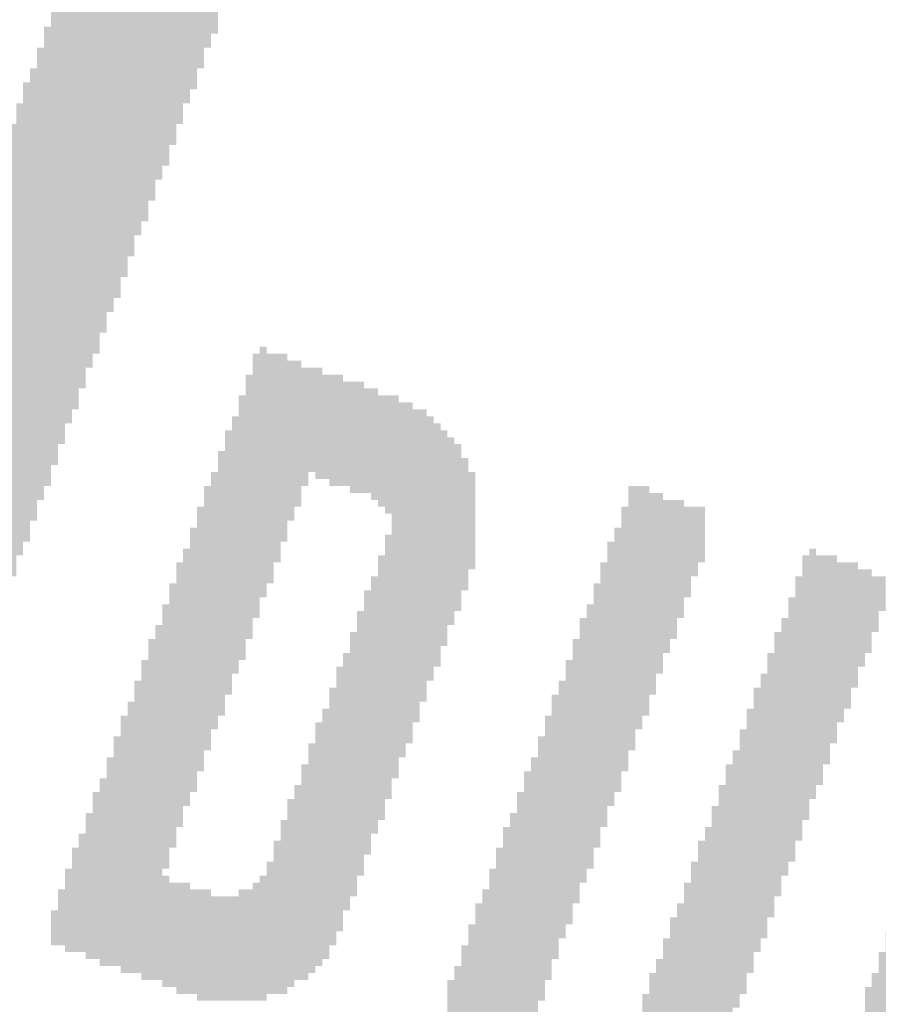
# Model space of a CAD drawing. Header units: millimetres. Extents: x 861 to 1254, y -31 to 249.
# Tile 11 of 49: x 950.28 to 954.05, y 134 to 138.31. Entities that reach past the tile are written whole.
import ezdxf

# ---------------------------------------------------------------- set-up
doc = ezdxf.new("R2010")
doc.units = ezdxf.units.MM
doc.header["$LTSCALE"] = 32.67
doc.header["$PDMODE"] = 3
doc.header["$PDSIZE"] = 0.3125
doc.layers.get('0').update_dxf_attribs({"linetype": 'CONTINUOUS'})
doc.layers.get('Defpoints').update_dxf_attribs({"linetype": 'CONTINUOUS'})
doc.layers.add('尺寸標柱線', color=3, linetype='CONTINUOUS', lineweight=15)
doc.styles.get("Standard").update_dxf_attribs({"font": 'times.ttf', "width": 0.8})
doc.dimstyles.new('ISO-25(2)', dxfattribs={"dimtxt": 3, "dimasz": 2.5, "dimexe": 1, "dimexo": 1, "dimgap": 1, "dimtad": 1, "dimlfac": 0.666667, "dimdsep": 46, "dimtxsty": 'Standard', "dimcen": 2.5, "dimclrd": 3, "dimclre": 3, "dimclrt": 2, "dimadec": 0, "dimazin": 2, "dimtfac": 1, "dimtmove": 0, "dimatfit": 3, "dimfxl": 0, "dimarcsym": 0})

# ---------------------------------------------------------------- blocks, each defined once
blk = doc.blocks.new('*D248')
at = {"layer": 'Defpoints', "color": 0}
for p in [(972.7892, 182.3181), (972.7892, 150.8469), (885.9093, 94.342)]:
    blk.add_point(p, dxfattribs=at)
at = {"layer": '尺寸標柱線', "color": 3, "lineweight": -2}
blk.add_line((972.7892, 151.8469), (972.7892, 190.9749), dxfattribs=at)
at = {"layer": '尺寸標柱線', "color": 2, "insert": (970.2589, 187.1465), "char_height": 3, "attachment_point": 5, "rotation": 90}
blk.add_mtext('57.92', dxfattribs=at)
blk = doc.blocks.new('*D249')
at = {"layer": 'Defpoints', "color": 0}
for p in [(981.1593, 184.1858), (981.1593, 171.5897), (885.9093, 94.342)]:
    blk.add_point(p, dxfattribs=at)
at = {"layer": '尺寸標柱線', "color": 3, "lineweight": -2}
blk.add_line((981.1593, 172.5897), (981.1593, 191.0015), dxfattribs=at)
at = {"layer": '尺寸標柱線', "color": 2, "insert": (978.629, 188.0937), "char_height": 3, "attachment_point": 5, "rotation": 90}
blk.add_mtext('63.5', dxfattribs=at)
blk = doc.blocks.new('*D250')
at = {"layer": 'Defpoints', "color": 0}
for p in [(1015.4493, 182.3887), (1015.4493, 171.5897), (885.9093, 94.342)]:
    blk.add_point(p, dxfattribs=at)
at = {"layer": '尺寸標柱線', "color": 3, "lineweight": -2}
blk.add_line((1015.4493, 172.5897), (1015.4493, 191.0109), dxfattribs=at)
at = {"layer": '尺寸標柱線', "color": 2, "insert": (1012.919, 187.1998), "char_height": 3, "attachment_point": 5, "rotation": 90}
blk.add_mtext('86.36', dxfattribs=at)
blk = doc.blocks.new('*D251')
at = {"layer": 'Defpoints', "color": 0}
for p in [(1026.8793, 182.233), (1026.8793, 169.2187), (885.9093, 94.342)]:
    blk.add_point(p, dxfattribs=at)
at = {"layer": '尺寸標柱線', "color": 3, "lineweight": -2}
blk.add_line((1026.8793, 170.2187), (1026.8793, 190.8622), dxfattribs=at)
at = {"layer": '尺寸標柱線', "color": 2, "insert": (1024.349, 187.0476), "char_height": 3, "attachment_point": 5, "rotation": 90}
blk.add_mtext('93.98', dxfattribs=at)
blk = doc.blocks.new('*D252')
at = {"layer": 'Defpoints', "color": 0}
for p in [(987.5746, 182.2834), (981.3693, 139.5069), (885.9093, 94.342)]:
    blk.add_point(p, dxfattribs=at)
at = {"layer": '尺寸標柱線', "color": 3, "lineweight": -2}
for p, q in [((987.5746, 177.2834), (987.5746, 190.9818)), ((981.3693, 172.2834), (987.5746, 177.2834)), ((981.3693, 140.5069), (981.3693, 172.2834))]:
    blk.add_line(p, q, dxfattribs=at)
at = {"layer": '尺寸標柱線', "color": 2, "insert": (985.0443, 187.1326), "char_height": 3, "attachment_point": 5, "rotation": 90}
blk.add_mtext('63.64', dxfattribs=at)
blk = doc.blocks.new('*D255')
at = {"layer": 'Defpoints', "color": 0}
for p in [(1025.8316, 168.171), (1046.741, 164.5664), (885.9093, 94.342)]:
    blk.add_point(p, dxfattribs=at)
at = {"layer": '尺寸標柱線', "color": 3, "lineweight": -2}
for p, q in [((1026.8316, 168.171), (1036.741, 168.171)), ((1036.741, 168.171), (1041.741, 164.5664)), ((1041.741, 164.5664), (1055.512, 164.5664))]:
    blk.add_line(p, q, dxfattribs=at)
at = {"layer": '尺寸標柱線', "color": 2, "insert": (1051.6265, 167.0966), "char_height": 3, "attachment_point": 5}
blk.add_mtext('49.22', dxfattribs=at)
blk = doc.blocks.new('*D256')
at = {"layer": 'Defpoints', "color": 0}
for p in [(1014.4016, 170.542), (1048.7164, 170.542), (885.9093, 94.342)]:
    blk.add_point(p, dxfattribs=at)
at = {"layer": '尺寸標柱線', "color": 3, "lineweight": -2}
blk.add_line((1015.4016, 170.542), (1055.5442, 170.542), dxfattribs=at)
at = {"layer": '尺寸標柱線', "color": 2, "insert": (1052.6303, 173.0722), "char_height": 3, "attachment_point": 5}
blk.add_mtext('50.8', dxfattribs=at)
blk = doc.blocks.new('*D257')
at = {"layer": 'Defpoints', "color": 0}
for p in [(972.7892, 150.8469), (1046.7238, 150.8469), (885.9093, 94.342)]:
    blk.add_point(p, dxfattribs=at)
at = {"layer": '尺寸標柱線', "color": 3, "lineweight": -2}
blk.add_line((973.7892, 150.8469), (1055.3962, 150.8469), dxfattribs=at)
at = {"layer": '尺寸標柱線', "color": 2, "insert": (1051.56, 153.3772), "char_height": 3, "attachment_point": 5}
blk.add_mtext('37.67', dxfattribs=at)
blk = doc.blocks.new('*D258')
at = {"layer": 'Defpoints', "color": 0}
for p in [(981.8493, 139.9869), (1046.7974, 139.9869), (885.9093, 94.342)]:
    blk.add_point(p, dxfattribs=at)
at = {"layer": '尺寸標柱線', "color": 3, "lineweight": -2}
blk.add_line((982.8493, 139.9869), (1055.3331, 139.9869), dxfattribs=at)
at = {"layer": '尺寸標柱線', "color": 2, "insert": (1051.5652, 142.5172), "char_height": 3, "attachment_point": 5}
blk.add_mtext('30.43', dxfattribs=at)

msp = doc.modelspace()

# ---------------------------------------------------------------- linework, layer by layer
at = {"color": 5}
for points in [[(951.1517, 138.3551, 0.1524, 0.1524, 0), (950.4507, 138.3551, 0.1524, 0.1524, 0)], [(951.1213, 138.2941, 0.1524, 0.1524, 0), (950.4202, 138.2941, 0.1524, 0.1524, 0)], [(950.4507, 138.3246, 0.1524, 0.1524, 0), (951.1517, 138.3246, 0.1524, 0.1524, 0)], [(950.4202, 138.2636, 0.1524, 0.1524, 0), (951.1213, 138.2636, 0.1524, 0.1524, 0)], [(950.3897, 138.2027, 0.1524, 0.1524, 0), (951.0908, 138.2027, 0.1524, 0.1524, 0)], [(951.0908, 138.2332, 0.1524, 0.1524, 0), (950.4202, 138.2332, 0.1524, 0.1524, 0)], [(951.0908, 138.1722, 0.1524, 0.1524, 0), (950.3897, 138.1722, 0.1524, 0.1524, 0)], [(951.0603, 138.1112, 0.1524, 0.1524, 0), (950.3593, 138.1112, 0.1524, 0.1524, 0)], [(950.3897, 138.1417, 0.1524, 0.1524, 0), (951.0603, 138.1417, 0.1524, 0.1524, 0)], [(950.3593, 138.0808, 0.1524, 0.1524, 0), (951.0603, 138.0808, 0.1524, 0.1524, 0)], [(951.0298, 138.0503, 0.1524, 0.1524, 0), (950.3593, 138.0503, 0.1524, 0.1524, 0)], [(950.3288, 138.0198, 0.1524, 0.1524, 0), (951.0298, 138.0198, 0.1524, 0.1524, 0)], [(950.9993, 137.9893, 0.1524, 0.1524, 0), (950.3288, 137.9893, 0.1524, 0.1524, 0)], [(950.2983, 137.9588, 0.1524, 0.1524, 0), (950.9993, 137.9588, 0.1524, 0.1524, 0)], [(950.9993, 137.9284, 0.1524, 0.1524, 0), (950.2983, 137.9284, 0.1524, 0.1524, 0)], [(950.2983, 137.8979, 0.1524, 0.1524, 0), (950.9689, 137.8979, 0.1524, 0.1524, 0)], [(950.9689, 137.8674, 0.1524, 0.1524, 0), (950.2678, 137.8674, 0.1524, 0.1524, 0)], [(950.2678, 137.8369, 0.1524, 0.1524, 0), (950.9689, 137.8369, 0.1524, 0.1524, 0)], [(950.2373, 137.776, 0.1524, 0.1524, 0), (950.9384, 137.776, 0.1524, 0.1524, 0)], [(950.9384, 137.8064, 0.1524, 0.1524, 0), (950.2678, 137.8064, 0.1524, 0.1524, 0)], [(950.9384, 137.7455, 0.1524, 0.1524, 0), (950.2373, 137.7455, 0.1524, 0.1524, 0)], [(950.2069, 137.715, 0.1524, 0.1524, 0), (950.9079, 137.715, 0.1524, 0.1524, 0)], [(950.9079, 137.6845, 0.1524, 0.1524, 0), (950.2069, 137.6845, 0.1524, 0.1524, 0)], [(950.2069, 137.654, 0.1524, 0.1524, 0), (950.8774, 137.654, 0.1524, 0.1524, 0)], [(950.8774, 137.6236, 0.1524, 0.1524, 0), (950.1764, 137.6236, 0.1524, 0.1524, 0)], [(950.1764, 137.5931, 0.1524, 0.1524, 0), (950.8774, 137.5931, 0.1524, 0.1524, 0)], [(950.8469, 137.5626, 0.1524, 0.1524, 0), (950.1764, 137.5626, 0.1524, 0.1524, 0)], [(950.1459, 137.5321, 0.1524, 0.1524, 0), (950.8469, 137.5321, 0.1524, 0.1524, 0)], [(950.8469, 137.5016, 0.1524, 0.1524, 0), (950.1459, 137.5016, 0.1524, 0.1524, 0)], [(950.1459, 137.4712, 0.1524, 0.1524, 0), (950.8165, 137.4712, 0.1524, 0.1524, 0)], [(950.8165, 137.4407, 0.1524, 0.1524, 0), (950.1154, 137.4407, 0.1524, 0.1524, 0)], [(950.786, 137.3797, 0.1524, 0.1524, 0), (950.0849, 137.3797, 0.1524, 0.1524, 0)], [(950.1154, 137.4102, 0.1524, 0.1524, 0), (950.786, 137.4102, 0.1524, 0.1524, 0)], [(950.0849, 137.3492, 0.1524, 0.1524, 0), (950.786, 137.3492, 0.1524, 0.1524, 0)], [(950.7555, 137.3188, 0.1524, 0.1524, 0), (950.0849, 137.3188, 0.1524, 0.1524, 0)], [(950.0545, 137.2883, 0.1524, 0.1524, 0), (950.7555, 137.2883, 0.1524, 0.1524, 0)], [(950.7555, 137.2578, 0.1524, 0.1524, 0), (950.0545, 137.2578, 0.1524, 0.1524, 0)], [(950.0545, 137.2273, 0.1524, 0.1524, 0), (950.725, 137.2273, 0.1524, 0.1524, 0)], [(950.725, 137.1968, 0.1524, 0.1524, 0), (950.024, 137.1968, 0.1524, 0.1524, 0)], [(950.024, 137.1664, 0.1524, 0.1524, 0), (950.725, 137.1664, 0.1524, 0.1524, 0)], [(950.6945, 137.1359, 0.1524, 0.1524, 0), (949.9935, 137.1359, 0.1524, 0.1524, 0)], [(949.9935, 137.1054, 0.1524, 0.1524, 0), (950.6945, 137.1054, 0.1524, 0.1524, 0)], [(950.6641, 137.0749, 0.1524, 0.1524, 0), (949.9935, 137.0749, 0.1524, 0.1524, 0)], [(949.963, 137.0444, 0.1524, 0.1524, 0), (950.6641, 137.0444, 0.1524, 0.1524, 0)], [(950.6641, 137.014, 0.1524, 0.1524, 0), (949.963, 137.014, 0.1524, 0.1524, 0)], [(950.6336, 136.953, 0.1524, 0.1524, 0), (949.9325, 136.953, 0.1524, 0.1524, 0)], [(949.963, 136.9835, 0.1524, 0.1524, 0), (950.6336, 136.9835, 0.1524, 0.1524, 0)], [(949.9325, 136.9225, 0.1524, 0.1524, 0), (950.6336, 136.9225, 0.1524, 0.1524, 0)], [(950.6031, 136.892, 0.1524, 0.1524, 0), (949.9021, 136.892, 0.1524, 0.1524, 0)], [(949.9021, 136.8616, 0.1524, 0.1524, 0), (950.6031, 136.8616, 0.1524, 0.1524, 0)], [(950.5726, 136.8311, 0.1524, 0.1524, 0), (949.9021, 136.8311, 0.1524, 0.1524, 0)], [(949.8716, 136.8006, 0.1524, 0.1524, 0), (950.5726, 136.8006, 0.1524, 0.1524, 0)], [(951.3651, 136.8006, 0.1524, 0.1524, 0), (951.3346, 136.8006, 0.1524, 0.1524, 0)], [(950.5726, 136.7701, 0.1524, 0.1524, 0), (949.8716, 136.7701, 0.1524, 0.1524, 0)], [(949.8716, 136.7396, 0.1524, 0.1524, 0), (950.5421, 136.7396, 0.1524, 0.1524, 0)], [(951.3041, 136.7701, 0.1524, 0.1524, 0), (951.4565, 136.7701, 0.1524, 0.1524, 0)], [(951.5175, 136.7396, 0.1524, 0.1524, 0), (951.3041, 136.7396, 0.1524, 0.1524, 0)], [(950.5421, 136.7092, 0.1524, 0.1524, 0), (949.8411, 136.7092, 0.1524, 0.1524, 0)], [(951.3041, 136.7092, 0.1524, 0.1524, 0), (951.6089, 136.7092, 0.1524, 0.1524, 0)], [(949.8411, 136.6787, 0.1524, 0.1524, 0), (950.5421, 136.6787, 0.1524, 0.1524, 0)], [(950.5117, 136.6482, 0.1524, 0.1524, 0), (949.8411, 136.6482, 0.1524, 0.1524, 0)], [(951.7004, 136.6787, 0.1524, 0.1524, 0), (951.2737, 136.6787, 0.1524, 0.1524, 0)], [(951.2737, 136.6482, 0.1524, 0.1524, 0), (951.7918, 136.6482, 0.1524, 0.1524, 0)], [(949.8106, 136.6177, 0.1524, 0.1524, 0), (950.5117, 136.6177, 0.1524, 0.1524, 0)], [(951.8528, 136.6177, 0.1524, 0.1524, 0), (951.2737, 136.6177, 0.1524, 0.1524, 0)], [(950.4812, 136.5872, 0.1524, 0.1524, 0), (949.8106, 136.5872, 0.1524, 0.1524, 0)], [(951.2432, 136.5872, 0.1524, 0.1524, 0), (951.9442, 136.5872, 0.1524, 0.1524, 0)], [(949.7801, 136.5568, 0.1524, 0.1524, 0), (950.4812, 136.5568, 0.1524, 0.1524, 0)], [(950.4812, 136.5263, 0.1524, 0.1524, 0), (949.7801, 136.5263, 0.1524, 0.1524, 0)], [(952.0052, 136.5568, 0.1524, 0.1524, 0), (951.2432, 136.5568, 0.1524, 0.1524, 0)], [(951.2432, 136.5263, 0.1524, 0.1524, 0), (952.0661, 136.5263, 0.1524, 0.1524, 0)], [(949.7801, 136.4958, 0.1524, 0.1524, 0), (950.4507, 136.4958, 0.1524, 0.1524, 0)], [(952.0966, 136.4958, 0.1524, 0.1524, 0), (951.2127, 136.4958, 0.1524, 0.1524, 0)], [(950.4507, 136.4653, 0.1524, 0.1524, 0), (949.7497, 136.4653, 0.1524, 0.1524, 0)], [(949.7497, 136.4348, 0.1524, 0.1524, 0), (950.4507, 136.4348, 0.1524, 0.1524, 0)], [(952.1576, 136.4348, 0.1524, 0.1524, 0), (951.1822, 136.4348, 0.1524, 0.1524, 0)], [(951.2127, 136.4653, 0.1524, 0.1524, 0), (952.1271, 136.4653, 0.1524, 0.1524, 0)], [(950.4202, 136.4044, 0.1524, 0.1524, 0), (949.7497, 136.4044, 0.1524, 0.1524, 0)], [(951.1822, 136.4044, 0.1524, 0.1524, 0), (952.1881, 136.4044, 0.1524, 0.1524, 0)], [(949.7192, 136.3739, 0.1524, 0.1524, 0), (950.4202, 136.3739, 0.1524, 0.1524, 0)], [(950.4202, 136.3434, 0.1524, 0.1524, 0), (949.7192, 136.3434, 0.1524, 0.1524, 0)], [(951.1517, 136.3434, 0.1524, 0.1524, 0), (951.548, 136.3434, 0.1524, 0.1524, 0)], [(951.548, 136.3739, 0.1524, 0.1524, 0), (951.1822, 136.3739, 0.1524, 0.1524, 0)], [(952.2185, 136.3739, 0.1524, 0.1524, 0), (951.5785, 136.3739, 0.1524, 0.1524, 0)], [(952.2185, 136.3434, 0.1524, 0.1524, 0), (951.6394, 136.3434, 0.1524, 0.1524, 0)], [(949.6887, 136.3129, 0.1524, 0.1524, 0), (950.3897, 136.3129, 0.1524, 0.1524, 0)], [(951.5175, 136.3129, 0.1524, 0.1524, 0), (951.1517, 136.3129, 0.1524, 0.1524, 0)], [(951.7309, 136.3129, 0.1524, 0.1524, 0), (952.249, 136.3129, 0.1524, 0.1524, 0)], [(950.3897, 136.2824, 0.1524, 0.1524, 0), (949.6887, 136.2824, 0.1524, 0.1524, 0)], [(951.1517, 136.2824, 0.1524, 0.1524, 0), (951.5175, 136.2824, 0.1524, 0.1524, 0)], [(952.249, 136.2824, 0.1524, 0.1524, 0), (951.8223, 136.2824, 0.1524, 0.1524, 0)], [(950.3593, 136.2215, 0.1524, 0.1524, 0), (949.6582, 136.2215, 0.1524, 0.1524, 0)], [(949.6887, 136.252, 0.1524, 0.1524, 0), (950.3593, 136.252, 0.1524, 0.1524, 0)], [(951.5175, 136.252, 0.1524, 0.1524, 0), (951.1213, 136.252, 0.1524, 0.1524, 0)], [(951.1213, 136.2215, 0.1524, 0.1524, 0), (951.487, 136.2215, 0.1524, 0.1524, 0)], [(951.8528, 136.252, 0.1524, 0.1524, 0), (952.2795, 136.252, 0.1524, 0.1524, 0)], [(952.2795, 136.2215, 0.1524, 0.1524, 0), (951.8833, 136.2215, 0.1524, 0.1524, 0)], [(949.6582, 136.191, 0.1524, 0.1524, 0), (950.3593, 136.191, 0.1524, 0.1524, 0)], [(951.487, 136.191, 0.1524, 0.1524, 0), (951.0908, 136.191, 0.1524, 0.1524, 0)], [(951.9137, 136.191, 0.1524, 0.1524, 0), (952.2795, 136.191, 0.1524, 0.1524, 0)], [(953.0415, 136.191, 0.1524, 0.1524, 0), (952.9501, 136.191, 0.1524, 0.1524, 0)], [(949.6277, 136.13, 0.1524, 0.1524, 0), (950.3288, 136.13, 0.1524, 0.1524, 0)], [(950.3288, 136.1605, 0.1524, 0.1524, 0), (949.6582, 136.1605, 0.1524, 0.1524, 0)], [(951.0908, 136.1605, 0.1524, 0.1524, 0), (951.4565, 136.1605, 0.1524, 0.1524, 0)], [(951.4565, 136.13, 0.1524, 0.1524, 0), (951.0908, 136.13, 0.1524, 0.1524, 0)], [(952.2795, 136.1605, 0.1524, 0.1524, 0), (951.9137, 136.1605, 0.1524, 0.1524, 0)], [(951.9137, 136.13, 0.1524, 0.1524, 0), (952.2795, 136.13, 0.1524, 0.1524, 0)], [(952.9501, 136.1605, 0.1524, 0.1524, 0), (953.1025, 136.1605, 0.1524, 0.1524, 0)], [(953.1939, 136.13, 0.1524, 0.1524, 0), (952.9501, 136.13, 0.1524, 0.1524, 0)], [(950.3288, 136.0996, 0.1524, 0.1524, 0), (949.6277, 136.0996, 0.1524, 0.1524, 0)], [(951.0603, 136.0996, 0.1524, 0.1524, 0), (951.4565, 136.0996, 0.1524, 0.1524, 0)], [(952.2795, 136.0996, 0.1524, 0.1524, 0), (951.9442, 136.0996, 0.1524, 0.1524, 0)], [(952.9196, 136.0996, 0.1524, 0.1524, 0), (953.2853, 136.0996, 0.1524, 0.1524, 0)], [(949.6277, 136.0691, 0.1524, 0.1524, 0), (950.2983, 136.0691, 0.1524, 0.1524, 0)], [(951.4261, 136.0691, 0.1524, 0.1524, 0), (951.0603, 136.0691, 0.1524, 0.1524, 0)], [(951.9137, 136.0691, 0.1524, 0.1524, 0), (952.2795, 136.0691, 0.1524, 0.1524, 0)], [(953.2853, 136.0691, 0.1524, 0.1524, 0), (952.9196, 136.0691, 0.1524, 0.1524, 0)], [(950.2983, 136.0386, 0.1524, 0.1524, 0), (949.5973, 136.0386, 0.1524, 0.1524, 0)], [(949.5973, 136.0081, 0.1524, 0.1524, 0), (950.2678, 136.0081, 0.1524, 0.1524, 0)], [(951.4261, 136.0081, 0.1524, 0.1524, 0), (951.0298, 136.0081, 0.1524, 0.1524, 0)], [(951.0603, 136.0386, 0.1524, 0.1524, 0), (951.4261, 136.0386, 0.1524, 0.1524, 0)], [(952.2795, 136.0386, 0.1524, 0.1524, 0), (951.9137, 136.0386, 0.1524, 0.1524, 0)], [(951.9137, 136.0081, 0.1524, 0.1524, 0), (952.2795, 136.0081, 0.1524, 0.1524, 0)], [(953.2853, 136.0081, 0.1524, 0.1524, 0), (952.8891, 136.0081, 0.1524, 0.1524, 0)], [(952.9196, 136.0386, 0.1524, 0.1524, 0), (953.2853, 136.0386, 0.1524, 0.1524, 0)], [(950.2678, 135.9776, 0.1524, 0.1524, 0), (949.5668, 135.9776, 0.1524, 0.1524, 0)], [(951.0298, 135.9776, 0.1524, 0.1524, 0), (951.3956, 135.9776, 0.1524, 0.1524, 0)], [(952.2795, 135.9776, 0.1524, 0.1524, 0), (951.8833, 135.9776, 0.1524, 0.1524, 0)], [(952.8891, 135.9776, 0.1524, 0.1524, 0), (953.2549, 135.9776, 0.1524, 0.1524, 0)], [(949.5668, 135.9472, 0.1524, 0.1524, 0), (950.2678, 135.9472, 0.1524, 0.1524, 0)], [(950.2373, 135.9167, 0.1524, 0.1524, 0), (949.5668, 135.9167, 0.1524, 0.1524, 0)], [(950.9993, 135.9167, 0.1524, 0.1524, 0), (951.3956, 135.9167, 0.1524, 0.1524, 0)], [(951.3956, 135.9472, 0.1524, 0.1524, 0), (951.0298, 135.9472, 0.1524, 0.1524, 0)], [(951.8833, 135.9472, 0.1524, 0.1524, 0), (952.249, 135.9472, 0.1524, 0.1524, 0)], [(952.249, 135.9167, 0.1524, 0.1524, 0), (951.8833, 135.9167, 0.1524, 0.1524, 0)], [(953.2549, 135.9472, 0.1524, 0.1524, 0), (952.8586, 135.9472, 0.1524, 0.1524, 0)], [(952.8586, 135.9167, 0.1524, 0.1524, 0), (953.2244, 135.9167, 0.1524, 0.1524, 0)], [(953.7425, 135.9167, 0.1524, 0.1524, 0), (953.773, 135.9167, 0.1524, 0.1524, 0)], [(949.5363, 135.8862, 0.1524, 0.1524, 0), (950.2373, 135.8862, 0.1524, 0.1524, 0)], [(951.3651, 135.8862, 0.1524, 0.1524, 0), (950.9993, 135.8862, 0.1524, 0.1524, 0)], [(951.8528, 135.8862, 0.1524, 0.1524, 0), (952.249, 135.8862, 0.1524, 0.1524, 0)], [(953.2244, 135.8862, 0.1524, 0.1524, 0), (952.8586, 135.8862, 0.1524, 0.1524, 0)], [(953.8645, 135.8862, 0.1524, 0.1524, 0), (953.7121, 135.8862, 0.1524, 0.1524, 0)], [(950.2373, 135.8557, 0.1524, 0.1524, 0), (949.5363, 135.8557, 0.1524, 0.1524, 0)], [(950.9689, 135.8557, 0.1524, 0.1524, 0), (951.3651, 135.8557, 0.1524, 0.1524, 0)], [(951.3346, 135.8252, 0.1524, 0.1524, 0), (950.9689, 135.8252, 0.1524, 0.1524, 0)], [(952.2185, 135.8557, 0.1524, 0.1524, 0), (951.8528, 135.8557, 0.1524, 0.1524, 0)], [(951.8528, 135.8252, 0.1524, 0.1524, 0), (952.2185, 135.8252, 0.1524, 0.1524, 0)], [(952.8281, 135.8557, 0.1524, 0.1524, 0), (953.2244, 135.8557, 0.1524, 0.1524, 0)], [(953.1939, 135.8252, 0.1524, 0.1524, 0), (952.8281, 135.8252, 0.1524, 0.1524, 0)], [(953.7121, 135.8557, 0.1524, 0.1524, 0), (953.9559, 135.8557, 0.1524, 0.1524, 0)], [(954.0169, 135.8252, 0.1524, 0.1524, 0), (953.7121, 135.8252, 0.1524, 0.1524, 0)], [(950.9689, 135.7948, 0.1524, 0.1524, 0), (951.3346, 135.7948, 0.1524, 0.1524, 0)], [(952.2185, 135.7948, 0.1524, 0.1524, 0), (951.8223, 135.7948, 0.1524, 0.1524, 0)], [(952.8281, 135.7948, 0.1524, 0.1524, 0), (953.1939, 135.7948, 0.1524, 0.1524, 0)], [(953.6816, 135.7948, 0.1524, 0.1524, 0), (954.0778, 135.7948, 0.1524, 0.1524, 0)], [(951.3346, 135.7643, 0.1524, 0.1524, 0), (950.9384, 135.7643, 0.1524, 0.1524, 0)], [(951.8223, 135.7643, 0.1524, 0.1524, 0), (952.1881, 135.7643, 0.1524, 0.1524, 0)], [(953.1939, 135.7643, 0.1524, 0.1524, 0), (952.7977, 135.7643, 0.1524, 0.1524, 0)], [(954.0473, 135.7643, 0.1524, 0.1524, 0), (953.6816, 135.7643, 0.1524, 0.1524, 0)], [(950.9384, 135.7338, 0.1524, 0.1524, 0), (951.3041, 135.7338, 0.1524, 0.1524, 0)], [(950.9384, 135.7033, 0.1524, 0.1524, 0), (951.3041, 135.7033, 0.1524, 0.1524, 0)], [(952.1881, 135.7338, 0.1524, 0.1524, 0), (951.7918, 135.7338, 0.1524, 0.1524, 0)], [(951.7918, 135.7033, 0.1524, 0.1524, 0), (952.1576, 135.7033, 0.1524, 0.1524, 0)], [(952.7977, 135.7338, 0.1524, 0.1524, 0), (953.1634, 135.7338, 0.1524, 0.1524, 0)], [(953.1634, 135.7033, 0.1524, 0.1524, 0), (952.7977, 135.7033, 0.1524, 0.1524, 0)], [(954.0473, 135.7033, 0.1524, 0.1524, 0), (953.6511, 135.7033, 0.1524, 0.1524, 0)], [(953.6816, 135.7338, 0.1524, 0.1524, 0), (954.0473, 135.7338, 0.1524, 0.1524, 0)], [(951.3041, 135.6728, 0.1524, 0.1524, 0), (950.9079, 135.6728, 0.1524, 0.1524, 0)], [(952.1576, 135.6728, 0.1524, 0.1524, 0), (951.7918, 135.6728, 0.1524, 0.1524, 0)], [(952.7672, 135.6728, 0.1524, 0.1524, 0), (953.1634, 135.6728, 0.1524, 0.1524, 0)], [(953.6511, 135.6728, 0.1524, 0.1524, 0), (954.0169, 135.6728, 0.1524, 0.1524, 0)], [(950.9079, 135.6424, 0.1524, 0.1524, 0), (951.2737, 135.6424, 0.1524, 0.1524, 0)], [(951.2737, 135.6119, 0.1524, 0.1524, 0), (950.9079, 135.6119, 0.1524, 0.1524, 0)], [(951.7613, 135.6424, 0.1524, 0.1524, 0), (952.1576, 135.6424, 0.1524, 0.1524, 0)], [(952.1271, 135.6119, 0.1524, 0.1524, 0), (951.7613, 135.6119, 0.1524, 0.1524, 0)], [(952.7367, 135.6119, 0.1524, 0.1524, 0), (953.1329, 135.6119, 0.1524, 0.1524, 0)], [(953.1329, 135.6424, 0.1524, 0.1524, 0), (952.7672, 135.6424, 0.1524, 0.1524, 0)], [(953.6206, 135.6119, 0.1524, 0.1524, 0), (954.0169, 135.6119, 0.1524, 0.1524, 0)], [(954.0169, 135.6424, 0.1524, 0.1524, 0), (953.6511, 135.6424, 0.1524, 0.1524, 0)], [(950.8774, 135.5814, 0.1524, 0.1524, 0), (951.2737, 135.5814, 0.1524, 0.1524, 0)], [(951.7613, 135.5814, 0.1524, 0.1524, 0), (952.1271, 135.5814, 0.1524, 0.1524, 0)], [(953.1025, 135.5814, 0.1524, 0.1524, 0), (952.7367, 135.5814, 0.1524, 0.1524, 0)], [(953.9864, 135.5814, 0.1524, 0.1524, 0), (953.6206, 135.5814, 0.1524, 0.1524, 0)], [(951.2432, 135.5509, 0.1524, 0.1524, 0), (950.8774, 135.5509, 0.1524, 0.1524, 0)], [(952.1271, 135.5509, 0.1524, 0.1524, 0), (951.7309, 135.5509, 0.1524, 0.1524, 0)], [(952.7367, 135.5509, 0.1524, 0.1524, 0), (953.1025, 135.5509, 0.1524, 0.1524, 0)], [(953.5901, 135.5509, 0.1524, 0.1524, 0), (953.9864, 135.5509, 0.1524, 0.1524, 0)], [(950.8469, 135.5204, 0.1524, 0.1524, 0), (951.2432, 135.5204, 0.1524, 0.1524, 0)], [(951.2127, 135.49, 0.1524, 0.1524, 0), (950.8469, 135.49, 0.1524, 0.1524, 0)], [(951.7309, 135.5204, 0.1524, 0.1524, 0), (952.0966, 135.5204, 0.1524, 0.1524, 0)], [(951.7309, 135.49, 0.1524, 0.1524, 0), (952.0966, 135.49, 0.1524, 0.1524, 0)], [(953.1025, 135.5204, 0.1524, 0.1524, 0), (952.7062, 135.5204, 0.1524, 0.1524, 0)], [(952.7062, 135.49, 0.1524, 0.1524, 0), (953.072, 135.49, 0.1524, 0.1524, 0)], [(953.9559, 135.5204, 0.1524, 0.1524, 0), (953.5901, 135.5204, 0.1524, 0.1524, 0)], [(953.5901, 135.49, 0.1524, 0.1524, 0), (953.9559, 135.49, 0.1524, 0.1524, 0)], [(950.8469, 135.4595, 0.1524, 0.1524, 0), (951.2127, 135.4595, 0.1524, 0.1524, 0)], [(951.7004, 135.4595, 0.1524, 0.1524, 0), (952.0661, 135.4595, 0.1524, 0.1524, 0)], [(953.072, 135.4595, 0.1524, 0.1524, 0), (952.7062, 135.4595, 0.1524, 0.1524, 0)], [(953.9559, 135.4595, 0.1524, 0.1524, 0), (953.5597, 135.4595, 0.1524, 0.1524, 0)], [(951.2127, 135.429, 0.1524, 0.1524, 0), (950.8165, 135.429, 0.1524, 0.1524, 0)], [(950.8165, 135.3985, 0.1524, 0.1524, 0), (951.1822, 135.3985, 0.1524, 0.1524, 0)], [(951.6699, 135.3985, 0.1524, 0.1524, 0), (952.0661, 135.3985, 0.1524, 0.1524, 0)], [(952.0661, 135.429, 0.1524, 0.1524, 0), (951.7004, 135.429, 0.1524, 0.1524, 0)], [(952.6757, 135.429, 0.1524, 0.1524, 0), (953.072, 135.429, 0.1524, 0.1524, 0)], [(953.0415, 135.3985, 0.1524, 0.1524, 0), (952.6757, 135.3985, 0.1524, 0.1524, 0)], [(953.5597, 135.429, 0.1524, 0.1524, 0), (953.9254, 135.429, 0.1524, 0.1524, 0)], [(953.9254, 135.3985, 0.1524, 0.1524, 0), (953.5597, 135.3985, 0.1524, 0.1524, 0)], [(951.1822, 135.368, 0.1524, 0.1524, 0), (950.8165, 135.368, 0.1524, 0.1524, 0)], [(952.0357, 135.368, 0.1524, 0.1524, 0), (951.6699, 135.368, 0.1524, 0.1524, 0)], [(952.6757, 135.368, 0.1524, 0.1524, 0), (953.0415, 135.368, 0.1524, 0.1524, 0)], [(953.5292, 135.368, 0.1524, 0.1524, 0), (953.9254, 135.368, 0.1524, 0.1524, 0)], [(950.786, 135.3376, 0.1524, 0.1524, 0), (951.1822, 135.3376, 0.1524, 0.1524, 0)], [(951.1517, 135.3071, 0.1524, 0.1524, 0), (950.786, 135.3071, 0.1524, 0.1524, 0)], [(952.0357, 135.3071, 0.1524, 0.1524, 0), (951.6394, 135.3071, 0.1524, 0.1524, 0)], [(951.6699, 135.3376, 0.1524, 0.1524, 0), (952.0357, 135.3376, 0.1524, 0.1524, 0)], [(953.0415, 135.3376, 0.1524, 0.1524, 0), (952.6453, 135.3376, 0.1524, 0.1524, 0)], [(952.6453, 135.3071, 0.1524, 0.1524, 0), (953.011, 135.3071, 0.1524, 0.1524, 0)], [(953.4987, 135.3071, 0.1524, 0.1524, 0), (953.8949, 135.3071, 0.1524, 0.1524, 0)], [(953.8949, 135.3376, 0.1524, 0.1524, 0), (953.5292, 135.3376, 0.1524, 0.1524, 0)], [(950.786, 135.2766, 0.1524, 0.1524, 0), (951.1517, 135.2766, 0.1524, 0.1524, 0)], [(951.6394, 135.2766, 0.1524, 0.1524, 0), (952.0052, 135.2766, 0.1524, 0.1524, 0)], [(952.6148, 135.2766, 0.1524, 0.1524, 0), (953.011, 135.2766, 0.1524, 0.1524, 0)], [(953.8645, 135.2766, 0.1524, 0.1524, 0), (953.4987, 135.2766, 0.1524, 0.1524, 0)], [(951.1213, 135.2461, 0.1524, 0.1524, 0), (950.7555, 135.2461, 0.1524, 0.1524, 0)], [(952.0052, 135.2461, 0.1524, 0.1524, 0), (951.6394, 135.2461, 0.1524, 0.1524, 0)], [(952.9805, 135.2461, 0.1524, 0.1524, 0), (952.6148, 135.2461, 0.1524, 0.1524, 0)], [(953.4987, 135.2461, 0.1524, 0.1524, 0), (953.8645, 135.2461, 0.1524, 0.1524, 0)], [(951.1213, 135.1852, 0.1524, 0.1524, 0), (950.725, 135.1852, 0.1524, 0.1524, 0)], [(950.7555, 135.2156, 0.1524, 0.1524, 0), (951.1213, 135.2156, 0.1524, 0.1524, 0)], [(951.6089, 135.2156, 0.1524, 0.1524, 0), (952.0052, 135.2156, 0.1524, 0.1524, 0)], [(951.9747, 135.1852, 0.1524, 0.1524, 0), (951.6089, 135.1852, 0.1524, 0.1524, 0)], [(952.9805, 135.1852, 0.1524, 0.1524, 0), (952.5843, 135.1852, 0.1524, 0.1524, 0)], [(952.6148, 135.2156, 0.1524, 0.1524, 0), (952.9805, 135.2156, 0.1524, 0.1524, 0)], [(953.8645, 135.2156, 0.1524, 0.1524, 0), (953.4682, 135.2156, 0.1524, 0.1524, 0)], [(953.4682, 135.1852, 0.1524, 0.1524, 0), (953.834, 135.1852, 0.1524, 0.1524, 0)], [(950.725, 135.1547, 0.1524, 0.1524, 0), (951.0908, 135.1547, 0.1524, 0.1524, 0)], [(951.5785, 135.1547, 0.1524, 0.1524, 0), (951.9747, 135.1547, 0.1524, 0.1524, 0)], [(952.5843, 135.1547, 0.1524, 0.1524, 0), (952.9501, 135.1547, 0.1524, 0.1524, 0)], [(953.834, 135.1547, 0.1524, 0.1524, 0), (953.4682, 135.1547, 0.1524, 0.1524, 0)], [(950.6945, 135.0937, 0.1524, 0.1524, 0), (951.0908, 135.0937, 0.1524, 0.1524, 0)], [(951.0908, 135.1242, 0.1524, 0.1524, 0), (950.725, 135.1242, 0.1524, 0.1524, 0)], [(951.9442, 135.1242, 0.1524, 0.1524, 0), (951.5785, 135.1242, 0.1524, 0.1524, 0)], [(951.5785, 135.0937, 0.1524, 0.1524, 0), (951.9442, 135.0937, 0.1524, 0.1524, 0)], [(952.5538, 135.0937, 0.1524, 0.1524, 0), (952.9501, 135.0937, 0.1524, 0.1524, 0)], [(952.9501, 135.1242, 0.1524, 0.1524, 0), (952.5843, 135.1242, 0.1524, 0.1524, 0)], [(953.4377, 135.1242, 0.1524, 0.1524, 0), (953.834, 135.1242, 0.1524, 0.1524, 0)], [(953.8035, 135.0937, 0.1524, 0.1524, 0), (953.4377, 135.0937, 0.1524, 0.1524, 0)], [(951.0603, 135.0632, 0.1524, 0.1524, 0), (950.6945, 135.0632, 0.1524, 0.1524, 0)], [(951.9442, 135.0632, 0.1524, 0.1524, 0), (951.548, 135.0632, 0.1524, 0.1524, 0)], [(952.9196, 135.0632, 0.1524, 0.1524, 0), (952.5538, 135.0632, 0.1524, 0.1524, 0)], [(953.4377, 135.0632, 0.1524, 0.1524, 0), (953.8035, 135.0632, 0.1524, 0.1524, 0)], [(950.6945, 135.0328, 0.1524, 0.1524, 0), (951.0603, 135.0328, 0.1524, 0.1524, 0)], [(951.548, 135.0328, 0.1524, 0.1524, 0), (951.9137, 135.0328, 0.1524, 0.1524, 0)], [(952.5538, 135.0328, 0.1524, 0.1524, 0), (952.9196, 135.0328, 0.1524, 0.1524, 0)], [(953.8035, 135.0328, 0.1524, 0.1524, 0), (953.4073, 135.0328, 0.1524, 0.1524, 0)], [(950.6641, 135.0023, 0.1524, 0.1524, 0), (951.0603, 135.0023, 0.1524, 0.1524, 0)], [(951.0298, 134.9718, 0.1524, 0.1524, 0), (950.6641, 134.9718, 0.1524, 0.1524, 0)], [(951.5175, 134.9718, 0.1524, 0.1524, 0), (951.9137, 134.9718, 0.1524, 0.1524, 0)], [(951.9137, 135.0023, 0.1524, 0.1524, 0), (951.548, 135.0023, 0.1524, 0.1524, 0)], [(952.9196, 135.0023, 0.1524, 0.1524, 0), (952.5233, 135.0023, 0.1524, 0.1524, 0)], [(952.5233, 134.9718, 0.1524, 0.1524, 0), (952.8891, 134.9718, 0.1524, 0.1524, 0)], [(953.773, 134.9718, 0.1524, 0.1524, 0), (953.3768, 134.9718, 0.1524, 0.1524, 0)], [(953.4073, 135.0023, 0.1524, 0.1524, 0), (953.773, 135.0023, 0.1524, 0.1524, 0)], [(950.6641, 134.9413, 0.1524, 0.1524, 0), (951.0298, 134.9413, 0.1524, 0.1524, 0)], [(951.8833, 134.9413, 0.1524, 0.1524, 0), (951.5175, 134.9413, 0.1524, 0.1524, 0)], [(952.8891, 134.9413, 0.1524, 0.1524, 0), (952.4929, 134.9413, 0.1524, 0.1524, 0)], [(953.3768, 134.9413, 0.1524, 0.1524, 0), (953.7425, 134.9413, 0.1524, 0.1524, 0)], [(950.9993, 134.9108, 0.1524, 0.1524, 0), (950.6336, 134.9108, 0.1524, 0.1524, 0)], [(950.6336, 134.8804, 0.1524, 0.1524, 0), (950.9993, 134.8804, 0.1524, 0.1524, 0)], [(951.8833, 134.8804, 0.1524, 0.1524, 0), (951.487, 134.8804, 0.1524, 0.1524, 0)], [(951.5175, 134.9108, 0.1524, 0.1524, 0), (951.8833, 134.9108, 0.1524, 0.1524, 0)], [(952.4929, 134.9108, 0.1524, 0.1524, 0), (952.8586, 134.9108, 0.1524, 0.1524, 0)], [(952.8586, 134.8804, 0.1524, 0.1524, 0), (952.4929, 134.8804, 0.1524, 0.1524, 0)], [(953.3463, 134.8804, 0.1524, 0.1524, 0), (953.7425, 134.8804, 0.1524, 0.1524, 0)], [(953.7425, 134.9108, 0.1524, 0.1524, 0), (953.3768, 134.9108, 0.1524, 0.1524, 0)], [(950.9993, 134.8499, 0.1524, 0.1524, 0), (950.6031, 134.8499, 0.1524, 0.1524, 0)], [(951.487, 134.8499, 0.1524, 0.1524, 0), (951.8528, 134.8499, 0.1524, 0.1524, 0)], [(952.4624, 134.8499, 0.1524, 0.1524, 0), (952.8586, 134.8499, 0.1524, 0.1524, 0)], [(953.7121, 134.8499, 0.1524, 0.1524, 0), (953.3463, 134.8499, 0.1524, 0.1524, 0)], [(950.6031, 134.8194, 0.1524, 0.1524, 0), (950.9689, 134.8194, 0.1524, 0.1524, 0)], [(950.9689, 134.7889, 0.1524, 0.1524, 0), (950.6031, 134.7889, 0.1524, 0.1524, 0)], [(951.8528, 134.8194, 0.1524, 0.1524, 0), (951.4565, 134.8194, 0.1524, 0.1524, 0)], [(951.4565, 134.7889, 0.1524, 0.1524, 0), (951.8223, 134.7889, 0.1524, 0.1524, 0)], [(952.8281, 134.8194, 0.1524, 0.1524, 0), (952.4624, 134.8194, 0.1524, 0.1524, 0)], [(952.4624, 134.7889, 0.1524, 0.1524, 0), (952.8281, 134.7889, 0.1524, 0.1524, 0)], [(953.7121, 134.7889, 0.1524, 0.1524, 0), (953.3158, 134.7889, 0.1524, 0.1524, 0)], [(953.3463, 134.8194, 0.1524, 0.1524, 0), (953.7121, 134.8194, 0.1524, 0.1524, 0)], [(950.5726, 134.7584, 0.1524, 0.1524, 0), (950.9689, 134.7584, 0.1524, 0.1524, 0)], [(951.8223, 134.7584, 0.1524, 0.1524, 0), (951.4565, 134.7584, 0.1524, 0.1524, 0)], [(952.8281, 134.7584, 0.1524, 0.1524, 0), (952.4319, 134.7584, 0.1524, 0.1524, 0)], [(953.3158, 134.7584, 0.1524, 0.1524, 0), (953.6816, 134.7584, 0.1524, 0.1524, 0)], [(950.9384, 134.728, 0.1524, 0.1524, 0), (950.5726, 134.728, 0.1524, 0.1524, 0)], [(951.4261, 134.728, 0.1524, 0.1524, 0), (951.8223, 134.728, 0.1524, 0.1524, 0)], [(952.4319, 134.728, 0.1524, 0.1524, 0), (952.7977, 134.728, 0.1524, 0.1524, 0)], [(953.6816, 134.728, 0.1524, 0.1524, 0), (953.3158, 134.728, 0.1524, 0.1524, 0)], [(950.9384, 134.667, 0.1524, 0.1524, 0), (950.5421, 134.667, 0.1524, 0.1524, 0)], [(950.5726, 134.6975, 0.1524, 0.1524, 0), (950.9384, 134.6975, 0.1524, 0.1524, 0)], [(951.7918, 134.6975, 0.1524, 0.1524, 0), (951.4261, 134.6975, 0.1524, 0.1524, 0)], [(951.4261, 134.667, 0.1524, 0.1524, 0), (951.7918, 134.667, 0.1524, 0.1524, 0)], [(952.7977, 134.6975, 0.1524, 0.1524, 0), (952.4014, 134.6975, 0.1524, 0.1524, 0)], [(952.4014, 134.667, 0.1524, 0.1524, 0), (952.7977, 134.667, 0.1524, 0.1524, 0)], [(953.2853, 134.6975, 0.1524, 0.1524, 0), (953.6816, 134.6975, 0.1524, 0.1524, 0)], [(953.6511, 134.667, 0.1524, 0.1524, 0), (953.2853, 134.667, 0.1524, 0.1524, 0)], [(950.5421, 134.6365, 0.1524, 0.1524, 0), (950.9079, 134.6365, 0.1524, 0.1524, 0)], [(951.7918, 134.6365, 0.1524, 0.1524, 0), (951.3956, 134.6365, 0.1524, 0.1524, 0)], [(952.7672, 134.6365, 0.1524, 0.1524, 0), (952.4014, 134.6365, 0.1524, 0.1524, 0)], [(953.2549, 134.6365, 0.1524, 0.1524, 0), (953.6511, 134.6365, 0.1524, 0.1524, 0)], [(950.9079, 134.606, 0.1524, 0.1524, 0), (950.5117, 134.606, 0.1524, 0.1524, 0)], [(950.5117, 134.5756, 0.1524, 0.1524, 0), (950.8774, 134.5756, 0.1524, 0.1524, 0)], [(951.3956, 134.606, 0.1524, 0.1524, 0), (951.7613, 134.606, 0.1524, 0.1524, 0)], [(951.7613, 134.5756, 0.1524, 0.1524, 0), (951.3956, 134.5756, 0.1524, 0.1524, 0)], [(952.3709, 134.606, 0.1524, 0.1524, 0), (952.7672, 134.606, 0.1524, 0.1524, 0)], [(952.7367, 134.5756, 0.1524, 0.1524, 0), (952.3709, 134.5756, 0.1524, 0.1524, 0)], [(953.6206, 134.606, 0.1524, 0.1524, 0), (953.2549, 134.606, 0.1524, 0.1524, 0)], [(953.2549, 134.5756, 0.1524, 0.1524, 0), (953.6206, 134.5756, 0.1524, 0.1524, 0)], [(950.8774, 134.5451, 0.1524, 0.1524, 0), (950.5117, 134.5451, 0.1524, 0.1524, 0)], [(951.3651, 134.5451, 0.1524, 0.1524, 0), (951.7613, 134.5451, 0.1524, 0.1524, 0)], [(952.3709, 134.5451, 0.1524, 0.1524, 0), (952.7367, 134.5451, 0.1524, 0.1524, 0)], [(953.6206, 134.5451, 0.1524, 0.1524, 0), (953.2244, 134.5451, 0.1524, 0.1524, 0)], [(950.4812, 134.5146, 0.1524, 0.1524, 0), (950.8774, 134.5146, 0.1524, 0.1524, 0)], [(951.7309, 134.5146, 0.1524, 0.1524, 0), (951.3651, 134.5146, 0.1524, 0.1524, 0)], [(952.7367, 134.5146, 0.1524, 0.1524, 0), (952.3405, 134.5146, 0.1524, 0.1524, 0)], [(953.2244, 134.5146, 0.1524, 0.1524, 0), (953.5901, 134.5146, 0.1524, 0.1524, 0)], [(950.4812, 134.4841, 0.1524, 0.1524, 0), (950.9384, 134.4841, 0.1524, 0.1524, 0)], [(951.0298, 134.4536, 0.1524, 0.1524, 0), (950.4812, 134.4536, 0.1524, 0.1524, 0)], [(951.7004, 134.4536, 0.1524, 0.1524, 0), (951.3041, 134.4536, 0.1524, 0.1524, 0)], [(951.3346, 134.4841, 0.1524, 0.1524, 0), (951.7309, 134.4841, 0.1524, 0.1524, 0)], [(952.3405, 134.4841, 0.1524, 0.1524, 0), (952.7062, 134.4841, 0.1524, 0.1524, 0)], [(952.7062, 134.4536, 0.1524, 0.1524, 0), (952.3405, 134.4536, 0.1524, 0.1524, 0)], [(953.1939, 134.4536, 0.1524, 0.1524, 0), (953.5901, 134.4536, 0.1524, 0.1524, 0)], [(953.5901, 134.4841, 0.1524, 0.1524, 0), (953.2244, 134.4841, 0.1524, 0.1524, 0)], [(950.4507, 134.4232, 0.1524, 0.1524, 0), (951.1213, 134.4232, 0.1524, 0.1524, 0)], [(951.2432, 134.4232, 0.1524, 0.1524, 0), (951.7004, 134.4232, 0.1524, 0.1524, 0)], [(952.31, 134.4232, 0.1524, 0.1524, 0), (952.7062, 134.4232, 0.1524, 0.1524, 0)], [(953.5597, 134.4232, 0.1524, 0.1524, 0), (953.1939, 134.4232, 0.1524, 0.1524, 0)], [(950.4507, 134.3927, 0.1524, 0.1524, 0), (951.7004, 134.3927, 0.1524, 0.1524, 0)], [(951.6699, 134.3622, 0.1524, 0.1524, 0), (950.4507, 134.3622, 0.1524, 0.1524, 0)], [(952.2795, 134.3622, 0.1524, 0.1524, 0), (952.6757, 134.3622, 0.1524, 0.1524, 0)], [(952.6757, 134.3927, 0.1524, 0.1524, 0), (952.31, 134.3927, 0.1524, 0.1524, 0)], [(953.5597, 134.3622, 0.1524, 0.1524, 0), (953.1634, 134.3622, 0.1524, 0.1524, 0)], [(953.1939, 134.3927, 0.1524, 0.1524, 0), (953.5597, 134.3927, 0.1524, 0.1524, 0)], [(950.4202, 134.3317, 0.1524, 0.1524, 0), (951.6699, 134.3317, 0.1524, 0.1524, 0)], [(952.6453, 134.3317, 0.1524, 0.1524, 0), (952.2795, 134.3317, 0.1524, 0.1524, 0)], [(953.1634, 134.3317, 0.1524, 0.1524, 0), (953.5292, 134.3317, 0.1524, 0.1524, 0)], [(954.1083, 134.3317, 0.1524, 0.1524, 0), (954.5045, 134.3317, 0.1524, 0.1524, 0)], [(951.6394, 134.3012, 0.1524, 0.1524, 0), (950.4812, 134.3012, 0.1524, 0.1524, 0)], [(952.2795, 134.3012, 0.1524, 0.1524, 0), (952.6453, 134.3012, 0.1524, 0.1524, 0)], [(953.5292, 134.3012, 0.1524, 0.1524, 0), (953.1329, 134.3012, 0.1524, 0.1524, 0)], [(954.4741, 134.3012, 0.1524, 0.1524, 0), (954.1083, 134.3012, 0.1524, 0.1524, 0)], [(950.5726, 134.2708, 0.1524, 0.1524, 0), (951.6394, 134.2708, 0.1524, 0.1524, 0)], [(951.6089, 134.2403, 0.1524, 0.1524, 0), (950.6336, 134.2403, 0.1524, 0.1524, 0)], [(952.6453, 134.2708, 0.1524, 0.1524, 0), (952.249, 134.2708, 0.1524, 0.1524, 0)], [(952.249, 134.2403, 0.1524, 0.1524, 0), (952.6148, 134.2403, 0.1524, 0.1524, 0)], [(953.1329, 134.2708, 0.1524, 0.1524, 0), (953.4987, 134.2708, 0.1524, 0.1524, 0)], [(953.4987, 134.2403, 0.1524, 0.1524, 0), (953.1329, 134.2403, 0.1524, 0.1524, 0)], [(954.4741, 134.2403, 0.1524, 0.1524, 0), (954.0778, 134.2403, 0.1524, 0.1524, 0)], [(954.1083, 134.2708, 0.1524, 0.1524, 0), (954.4741, 134.2708, 0.1524, 0.1524, 0)], [(951.5785, 134.2098, 0.1524, 0.1524, 0), (950.725, 134.2098, 0.1524, 0.1524, 0)], [(952.6148, 134.2098, 0.1524, 0.1524, 0), (952.249, 134.2098, 0.1524, 0.1524, 0)], [(953.1025, 134.2098, 0.1524, 0.1524, 0), (953.4987, 134.2098, 0.1524, 0.1524, 0)], [(954.0778, 134.2098, 0.1524, 0.1524, 0), (954.4436, 134.2098, 0.1524, 0.1524, 0)], [(950.8165, 134.1793, 0.1524, 0.1524, 0), (951.548, 134.1793, 0.1524, 0.1524, 0)], [(951.487, 134.1488, 0.1524, 0.1524, 0), (950.9079, 134.1488, 0.1524, 0.1524, 0)], [(952.2185, 134.1793, 0.1524, 0.1524, 0), (952.6148, 134.1793, 0.1524, 0.1524, 0)], [(952.5843, 134.1488, 0.1524, 0.1524, 0), (952.2185, 134.1488, 0.1524, 0.1524, 0)], [(953.4682, 134.1793, 0.1524, 0.1524, 0), (953.1025, 134.1793, 0.1524, 0.1524, 0)], [(953.1025, 134.1488, 0.1524, 0.1524, 0), (953.4682, 134.1488, 0.1524, 0.1524, 0)], [(954.0473, 134.1488, 0.1524, 0.1524, 0), (954.4436, 134.1488, 0.1524, 0.1524, 0)], [(954.4436, 134.1793, 0.1524, 0.1524, 0), (954.0778, 134.1793, 0.1524, 0.1524, 0)], [(951.4565, 134.1184, 0.1524, 0.1524, 0), (950.9689, 134.1184, 0.1524, 0.1524, 0)], [(952.2185, 134.1184, 0.1524, 0.1524, 0), (952.5843, 134.1184, 0.1524, 0.1524, 0)], [(953.4682, 134.1184, 0.1524, 0.1524, 0), (953.072, 134.1184, 0.1524, 0.1524, 0)], [(954.4131, 134.1184, 0.1524, 0.1524, 0), (954.0473, 134.1184, 0.1524, 0.1524, 0)], [(951.0603, 134.0879, 0.1524, 0.1524, 0), (951.3651, 134.0879, 0.1524, 0.1524, 0)], [(952.5843, 134.0879, 0.1524, 0.1524, 0), (952.1881, 134.0879, 0.1524, 0.1524, 0)], [(952.1881, 134.0574, 0.1524, 0.1524, 0), (952.5538, 134.0574, 0.1524, 0.1524, 0)], [(953.4377, 134.0574, 0.1524, 0.1524, 0), (953.0415, 134.0574, 0.1524, 0.1524, 0)], [(953.072, 134.0879, 0.1524, 0.1524, 0), (953.4377, 134.0879, 0.1524, 0.1524, 0)], [(954.4131, 134.0574, 0.1524, 0.1524, 0), (954.0169, 134.0574, 0.1524, 0.1524, 0)], [(954.0473, 134.0879, 0.1524, 0.1524, 0), (954.4131, 134.0879, 0.1524, 0.1524, 0)], [(952.5538, 134.0269, 0.1524, 0.1524, 0), (952.1576, 134.0269, 0.1524, 0.1524, 0)], [(953.0415, 134.0269, 0.1524, 0.1524, 0), (953.4073, 134.0269, 0.1524, 0.1524, 0)], [(954.0169, 134.0269, 0.1524, 0.1524, 0), (954.3826, 134.0269, 0.1524, 0.1524, 0)], [(952.1576, 133.9964, 0.1524, 0.1524, 0), (952.5233, 133.9964, 0.1524, 0.1524, 0)], [(953.4073, 133.9964, 0.1524, 0.1524, 0), (953.0415, 133.9964, 0.1524, 0.1524, 0)], [(954.3826, 133.9964, 0.1524, 0.1524, 0), (953.9864, 133.9964, 0.1524, 0.1524, 0)], [(952.5233, 133.966, 0.1524, 0.1524, 0), (952.1576, 133.966, 0.1524, 0.1524, 0)], [(952.1576, 133.9355, 0.1524, 0.1524, 0), (952.5233, 133.9355, 0.1524, 0.1524, 0)], [(953.011, 133.966, 0.1524, 0.1524, 0), (953.4073, 133.966, 0.1524, 0.1524, 0)], [(953.3768, 133.9355, 0.1524, 0.1524, 0), (953.011, 133.9355, 0.1524, 0.1524, 0)], [(953.9864, 133.966, 0.1524, 0.1524, 0), (954.3521, 133.966, 0.1524, 0.1524, 0)], [(954.3521, 133.9355, 0.1524, 0.1524, 0), (953.9864, 133.9355, 0.1524, 0.1524, 0)]]:
    msp.add_lwpolyline(points, format="xyseb", dxfattribs=at)

# ---------------------------------------------------------------- dimensions: what is measured, and where the dimension line sits
at = {"layer": '尺寸標柱線'}
for feature_location, offset, dtype, picture, middle in [((1015.4493, 171.5897), (0, 10.799), 1, '*D250', (1012.919, 187.1998)), ((972.7892, 150.8469), (0, 31.4712), 1, '*D248', (970.2589, 187.1465)), ((981.3693, 139.5069), (6.2053, 42.7765), 1, '*D252', (985.0443, 187.1326)), ((1026.8793, 169.2187), (0, 13.0143), 1, '*D251', (1024.349, 187.0476)), ((981.1593, 171.5897), (0, 12.5961), 1, '*D249', (978.629, 188.0937)), ((1014.4016, 170.542), (34.3149, 0), 0, '*D256', (1052.6303, 173.0722)), ((1025.8316, 168.171), (20.9095, -3.6046), 0, '*D255', (1051.6265, 167.0966)), ((972.7892, 150.8469), (73.9346, 0), 0, '*D257', (1051.56, 153.3772)), ((981.8493, 139.9869), (64.9481, 0), 0, '*D258', (1051.5652, 142.5172))]:
    dim = msp.add_ordinate_dim(feature_location=feature_location, offset=offset, dtype=dtype, origin=(885.9093, 94.342), dimstyle='ISO-25(2)', dxfattribs=at)
    dim.commit()
    dim.dimension.update_dxf_attribs({"geometry": picture, "text_midpoint": middle})

doc.saveas('drawing.dxf')
